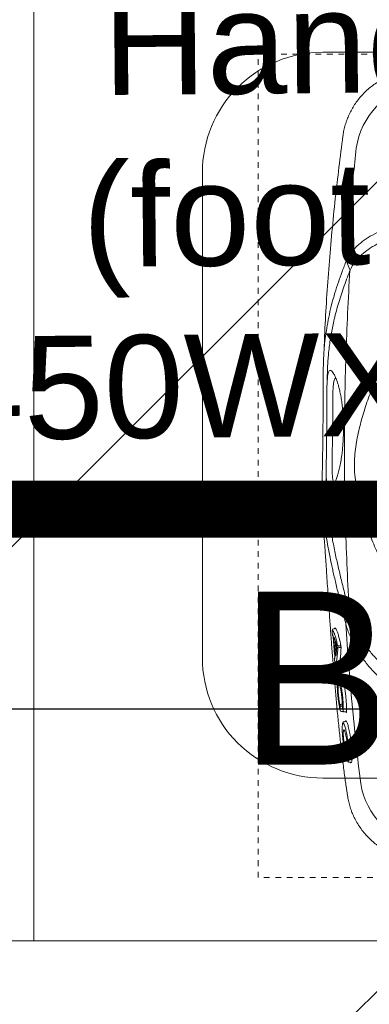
# Model space of a CAD drawing. Header units: inches. Extents: x 704 to 259546, y -107711 to 151004.
# Tile 124 of 243: x 127229.3 to 127235.4, y 21452.26 to 21469.47. Entities that reach past the tile are written whole.
import ezdxf
from ezdxf.enums import TextEntityAlignment as Align

# ---------------------------------------------------------------- set-up
doc = ezdxf.new("R2010")
doc.units = ezdxf.units.IN
doc.header["$MEASUREMENT"] = 0
doc.header["$PDMODE"] = 34
doc.linetypes.add('11aa1PB-bd$0$11aa1PB-af$0$TRATTEGGIATA', pattern=[0.75, 0.5, -0.25])
for name, color, linetype in [('A-FORMATEXT', 255, 'Continuous'), ('PP BALL VALVE', 7, 'Continuous'), ('PP--DIM', 7, 'Continuous')]:
    doc.layers.add(name, color=color, linetype=linetype)
for name, color, linetype, lineweight in [('EQUIP DIM', 8, 'Continuous', 0), ('EQUIPMENT', 3, 'Continuous', 25), ('FLOOR RAISE', 4, 'Continuous', 5), ('kitchen equipment', 3, 'Continuous', 15), ('PP-Waste Pipe', 3, 'Continuous', 25)]:
    doc.layers.add(name, color=color, linetype=linetype, lineweight=lineweight)
doc.layers.add('FAINTEQUIP', color=7, linetype='Continuous', lineweight=0, true_color=0x4a4747)
doc.styles.add('Arial', font='GOTHIC.TTF')
doc.styles.add('Jeet', font='micross.ttf')
doc.styles.get("Standard").update_dxf_attribs({"font": 'arial.ttf', "height": 6})
doc.dimstyles.new('architectural', dxfattribs={"dimscale": 0, "dimtxt": 3, "dimasz": 2.5, "dimexe": 2.5, "dimexo": 0, "dimgap": 0.5, "dimtad": 0, "dimzin": 0, "dimdsep": 46, "dimlunit": 4, "dimtxsty": 'Jeet', "dimblk": 'ARCHTICK', "dimcen": 0.09375, "dimdle": 2.5, "dimclrd": 256, "dimclre": 256, "dimclrt": 256, "dimadec": 0, "dimazin": 0, "dimtfac": 0.7, "dimtdec": 3, "dimtmove": 1, "dimatfit": 3, "dimldrblk": 'ARCHTICK', "dimfxl": 1, "dimtolj": 1, "dimtzin": 0, "dimlwd": -1, "dimlwe": -1, "dimarcsym": 0})

# ---------------------------------------------------------------- blocks, each defined once
blk = doc.blocks.new('XFVDRBT')
at = {"layer": 'kitchen equipment', "color": 8, "linetype": 'Continuous', "ltscale": 10}
blk.add_lwpolyline([(1801735.99, 469782.71), (1801735.99, 470982.71), (1801035.99, 470982.71), (1801035.99, 469782.71)], close=True, dxfattribs=at)
blk = doc.blocks.new('FGGHMM')
at = {"layer": 'kitchen equipment', "color": 8, "linetype": 'Continuous', "rotation": 339.3128532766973}
blk.add_blockref('XFVDRBT', (-50976.23, 667045.6), dxfattribs=at)
blk = doc.blocks.new('bikanervala')
at = {"layer": 'kitchen equipment', "color": 8, "linetype": 'Continuous', "lineweight": 5, "ltscale": 10}
blk.add_lwpolyline([(1691038.4, 611808.76), (1690567.4, 611808.76), (1690567.4, 612279.76), (1691038.4, 612279.76)], close=True, dxfattribs=at)
at = {"layer": 'kitchen equipment', "color": 8, "linetype": 'Continuous', "lineweight": 5, "ltscale": 10, "elevation": 0}
blk.add_lwpolyline([(1690642.07, 612149.84), (1690642.07, 611934.36, 0.414214), (1690695.45, 611880.98), (1690893.27, 611880.98, 0.414214), (1690946.65, 611934.36), (1690946.65, 612149.84, 0.414214), (1690893.27, 612203.22), (1690695.45, 612203.22, 0.414214)], format="xyb", close=True, dxfattribs=at)
at = {"layer": 'kitchen equipment', "color": 8, "linetype": 'Continuous', "xscale": -1.016, "yscale": 1.016, "zscale": 1.016, "rotation": 339.3128532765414}
blk.add_blockref('FGGHMM', (3233024.33, -482434.72), dxfattribs=at)
at = {"layer": 'EQUIP DIM', "color": 8, "ltscale": 50, "style": 'Arial'}
blk.add_text('BK-26', height=76.792, dxfattribs=at).set_placement((1690800.98, 611925.35), align=Align.MIDDLE_CENTER)
at = {"layer": 'EQUIP DIM', "color": 8, "insert": (1690463.18, 612016.8, 0), "char_height": 45.72, "width": 680.1723, "attachment_point": 7, "rotation": 0.5206}
blk.add_mtext('\\pi136.4;{\\C256;Handwash/RO\\P\\pi126.6;(foot operating) \\P\\pi43.187;(450WX450DX850H)}', dxfattribs=at)
blk = doc.blocks.new('GF')
at = {"layer": 'EQUIPMENT', "color": 8, "xscale": 0.03935404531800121, "yscale": 0.03935404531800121, "zscale": 0.03935404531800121}
blk.add_blockref('bikanervala', (60698.879, -2623.777), dxfattribs=at)
blk = doc.blocks.new('GREASE TRAP')
at = {"linetype": 'Continuous', "lineweight": 0}
for p, q in [((41.53, -40.18), (41.52, -40.18)), ((37.21, -281.94), (36.85, -281.97)), ((37.52, -281.56), (37.91, -281.79)), ((37.78, -287.71), (38.3, -293.72)), ((38.2, -299.54), (38.74, -299.58)), ((40.22, -305.24), (39.85, -305.3)), ((40.2, -321.96), (40.19, -321.88)), ((40.8, -322.49), (41.58, -322.56)), ((41.68, -322.12), (41.67, -322.05)), ((41.73, -322.28), (41.74, -322.49)), ((42.28, -322.67), (42.86, -322.73)), ((42.59, -327.53), (42.24, -327.58)), ((42.59, -327.53), (42.74, -327.27)), ((44.53, -347.39), (45.14, -347.45)), ((45.46, -347.75), (45.32, -347.66)), ((45.69, -347.58), (45.46, -347.75)), ((43.17, -359.16), (43.81, -363.85)), ((43.83, -363.85), (43.83, -363.84))]:
    blk.add_line(p, q, dxfattribs=at)
at = {"linetype": 'Continuous', "lineweight": 0, "flags": 128}
for points in [[(43.37, -102.12), (44.1, -103.76), (44.83, -105.41)], [(43.11, -278.6), (43.82, -276.61), (44.55, -274.6)], [(43.11, -278.61), (43.11, -278.61), (43.11, -278.61)], [(39.67, -290.25), (39.89, -290.25), (40.17, -290.25)], [(40.28, -291.11), (39.89, -291.12), (39.67, -291.12)]]:
    blk.add_lwpolyline(points, dxfattribs=at)
at = {"linetype": 'Continuous', "lineweight": 0}
for centre, radius, start, end in [((85.35, -51.77), 37.74, 101.4742, 171.3433), ((36.92, -282.67), 0.698, 95.592, 184.5759), ((37.07, -284.73), 0.693, 183.9551, 230.4539), ((37.17, -281.59), 0.349, 275.582, 4.5294), ((39.71, -290.95), 0.701, 93.4646, 162.6272), ((39.64, -290.45), 0.67, 206.0728, 272.6459), ((40.15, -289.9), 0.351, 273.4953, 342.458), ((40.29, -291.45), 0.335, 26.2559, 92.6307), ((38.07, -296.6), 0.695, 138.5715, 185.5562), ((38.27, -298.84), 0.697, 184.9441, 265.2806), ((38.7, -299.93), 0.348, 4.9814, 85.2938), ((40.84, -319.68), 0.693, 95.0614, 172.8612), ((40.73, -319.32), 0.647, 205.7688, 274.5123), ((40.88, -321.8), 0.7, 193.735, 263.3134), ((42.36, -321.97), 0.7, 192.4476, 263.3681), ((87.46, -351.66), 37.74, 189.4624, 259.3316)]:
    blk.add_arc(centre, radius, start, end, dxfattribs=at)
for points, knots in [([(71.29, -8.7), (71.22, -8.71), (70.27, -8.86), (68.47, -9.33), (65.89, -10.12), (63.38, -11.12), (60.94, -12.29), (58.51, -13.69), (56.13, -15.31), (53.84, -17.17), (51.72, -19.17), (49.79, -21.31), (48.05, -23.56), (46.51, -25.91), (45.16, -28.33), (44.01, -30.83), (43.06, -33.37), (42.31, -35.94), (41.79, -38.22), (41.6, -39.64), (41.53, -40.18)], [0, 0, 0, 0, 0.0043, 0.062427, 0.120682, 0.179038, 0.237474, 0.295974, 0.360442, 0.424188, 0.487097, 0.549223, 0.610606, 0.671276, 0.731251, 0.79054, 0.849146, 0.907063, 0.964275, 1, 1, 1, 1]), ([(41.54, -40.18), (40.23, -50.39), (37.53, -71.48), (34.64, -103.57), (32.78, -130.21), (32.28, -145.94), (32.31, -145.02)], [0, 0, 0, 0, 0.27832, 0.574596, 0.870871, 1, 1, 1, 1]), ([(43.22, -101.3), (43.83, -92.06), (44.54, -82.84), (46.15, -64.44), (47.04, -55.26), (48.04, -46.09)], [0, 0, 0, 0, 0.5, 0.5, 1, 1, 1, 1]), ([(43.22, -101.31), (43.42, -100.82), (43.65, -100.33), (44.18, -99.35), (44.48, -98.86), (45.46, -97.39), (46.24, -96.43), (48.02, -94.54), (49.03, -93.61), (50.73, -92.23), (51.32, -91.78), (52.57, -90.88), (53.22, -90.45), (55.25, -89.16), (56.69, -88.35), (59.77, -86.84), (61.4, -86.14), (63.56, -85.34), (64, -85.19), (64.89, -84.89), (65.33, -84.74), (66.69, -84.33), (67.6, -84.07), (69.46, -83.61), (70.41, -83.4), (71.86, -83.12), (72.34, -83.03), (73.08, -82.92), (73.33, -82.88), (73.82, -82.8), (74.07, -82.77), (74.32, -82.74)], [0, 0, 0, 0, 0.0625, 0.0625, 0.125, 0.125, 0.25, 0.25, 0.375, 0.375, 0.4375, 0.4375, 0.5, 0.5, 0.625, 0.625, 0.75, 0.75, 0.78125, 0.78125, 0.8125, 0.8125, 0.875, 0.875, 0.9375, 0.9375, 0.96875, 0.96875, 0.984375, 0.984375, 1, 1, 1, 1]), ([(74.29, -87.85), (72.41, -88.13), (70.6, -88.51), (68.4, -89.09), (67.96, -89.22), (67.1, -89.47), (66.67, -89.61), (65.39, -90.03), (64.57, -90.32), (62.16, -91.26), (60.64, -91.95), (58.48, -93.06), (57.78, -93.45), (56.41, -94.24), (55.75, -94.65), (53.85, -95.91), (52.69, -96.77), (50.58, -98.55), (49.62, -99.46), (48.56, -100.62), (48.35, -100.85), (47.95, -101.32), (47.76, -101.55), (47.21, -102.26), (46.87, -102.73), (45.93, -104.14), (45.43, -105.09), (45.04, -106.04)], [0, 0, 0, 0, 0.125, 0.125, 0.15625, 0.15625, 0.1875, 0.1875, 0.25, 0.25, 0.375, 0.375, 0.4375, 0.4375, 0.5, 0.5, 0.625, 0.625, 0.75, 0.75, 0.78125, 0.78125, 0.8125, 0.8125, 0.875, 0.875, 1, 1, 1, 1]), ([(36.81, -119.99), (37.08, -119.02), (37.81, -116.34), (39.26, -111.98), (41.11, -106.77), (42.52, -103.12), (43.22, -101.3)], [0, 0, 0, 0, 0.157579, 0.438078, 0.719047, 1, 1, 1, 1]), ([(43.22, -101.31), (43.21, -101.34), (43.2, -101.37), (43.2, -101.44), (43.2, -101.48), (43.2, -101.58), (43.2, -101.65), (43.24, -101.86), (43.29, -101.99), (43.36, -102.11)], [0, 0, 0, 0, 0.125, 0.125, 0.25, 0.25, 0.5, 0.5, 1, 1, 1, 1]), ([(44.97, -106.22), (43.89, -109.06), (41.71, -114.76), (39.1, -122.81), (37.09, -130.5), (36.19, -135.43), (35.79, -137.6)], [0, 0, 0, 0, 0.263525, 0.527185, 0.79078, 1, 1, 1, 1]), ([(44.68, -273.64), (43.85, -259.72), (43.24, -245.79), (42.65, -224.84), (42.5, -217.85), (42.31, -203.86), (42.27, -196.86), (42.31, -175.88), (42.54, -161.92), (43.44, -134.03), (44.1, -120.11), (44.97, -106.22)], [0, 0, 0, 0, 0.25, 0.25, 0.375, 0.375, 0.5, 0.5, 0.75, 0.75, 1, 1, 1, 1]), ([(36.12, -251.14), (35.82, -249.73), (35.04, -246.12), (34.01, -240.6), (33.01, -234.46), (32.25, -228.5), (31.71, -222.66), (31.45, -217.79), (31.36, -213.94), (31.35, -210.92), (31.38, -207.57), (31.44, -203.91), (31.52, -199.89), (31.6, -195.74), (31.66, -191.37), (31.72, -186.77), (31.77, -181.78), (31.8, -176.62), (31.82, -171.62), (31.82, -167.42), (31.83, -163.9), (31.84, -160.97), (31.86, -158.21), (31.9, -155.19), (31.96, -152.05), (32.07, -148.87), (32.23, -146), (32.51, -142.49), (32.99, -138.34), (33.81, -133.17), (34.87, -127.68), (35.87, -123.26), (36.6, -120.74), (36.81, -119.99)], [0, 0, 0, 0, 0.033599, 0.086704, 0.14001, 0.193319, 0.246393, 0.299468, 0.326258, 0.353125, 0.379834, 0.406408, 0.428618, 0.451478, 0.47167, 0.492329, 0.516002, 0.540379, 0.564065, 0.588402, 0.605742, 0.623087, 0.640895, 0.658706, 0.685242, 0.711788, 0.738802, 0.765824, 0.81871, 0.871587, 0.924587, 0.977588, 1, 1, 1, 1]), ([(72.34, -269.85), (70.61, -267.24), (68.96, -264.61), (65.82, -259.3), (64.32, -256.62), (61.49, -251.21), (60.15, -248.47), (57.62, -242.94), (56.44, -240.15), (54.22, -234.5), (53.2, -231.66), (51.81, -227.36), (51.37, -225.92), (50.53, -223.03), (50.13, -221.58), (49.4, -218.65), (49.06, -217.18), (48.44, -214.2), (48.16, -212.7), (47.7, -209.68), (47.51, -208.16), (47.31, -205.86), (47.25, -205.08), (47.2, -203.91), (47.18, -203.52), (47.16, -202.74), (47.15, -202.34), (47.14, -200.37), (47.2, -198.82), (47.43, -195.74), (47.6, -194.22), (48.02, -191.2), (48.28, -189.7), (48.86, -186.72), (49.18, -185.24), (49.87, -182.31), (50.25, -180.86), (51.04, -177.97), (51.46, -176.54), (52.79, -172.25), (53.76, -169.41), (56.92, -160.97), (59.36, -155.42), (63.53, -147.17), (65, -144.45), (68.08, -139.08), (69.69, -136.42), (71.38, -133.8)], [0, 0, 0, 0, 0.0625, 0.0625, 0.125, 0.125, 0.1875, 0.1875, 0.25, 0.25, 0.3125, 0.3125, 0.34375, 0.34375, 0.375, 0.375, 0.40625, 0.40625, 0.4375, 0.4375, 0.46875, 0.46875, 0.484375, 0.484375, 0.492188, 0.492188, 0.5, 0.5, 0.53125, 0.53125, 0.5625, 0.5625, 0.59375, 0.59375, 0.625, 0.625, 0.65625, 0.65625, 0.6875, 0.6875, 0.75, 0.75, 0.875, 0.875, 0.9375, 0.9375, 1, 1, 1, 1]), ([(35.79, -137.6), (35.73, -137.89), (35.19, -140.65), (34.74, -144.26), (34.3, -148.61), (34.08, -152.01), (33.93, -155.35), (33.88, -157.89), (33.86, -158.92)], [0, 0, 0, 0, 0.042136, 0.404804, 0.566088, 0.727781, 0.888854, 1, 1, 1, 1]), ([(33.9, -159.41), (33.94, -158.9), (34.05, -157.71), (34.3, -156.51), (34.64, -155.63), (35.06, -155.2), (35.59, -155.17), (36.23, -155.63), (36.95, -156.6), (37.71, -158.06), (38.5, -159.97), (39.21, -162.13), (39.83, -164.47), (40.36, -166.86), (40.83, -169.57), (41.23, -172.57), (41.53, -175.66), (41.71, -178.66), (41.8, -181.44), (41.83, -184.22), (41.77, -187.2), (41.63, -190.26), (41.4, -193.16), (41.07, -196.26), (40.62, -199.38), (40.03, -202.44), (39.39, -205.08), (38.74, -207.31), (38.01, -209.38), (37.24, -211.21), (36.45, -212.66), (35.74, -213.57), (35.1, -214.03), (34.55, -214.03), (34.09, -213.47), (33.74, -212.36), (33.59, -211.05), (33.52, -210.4)], [0, 0, 0, 0, 0.026608, 0.06138, 0.0962, 0.130925, 0.168927, 0.207024, 0.245099, 0.283069, 0.316694, 0.350298, 0.37294, 0.395622, 0.418192, 0.438002, 0.457786, 0.474878, 0.488481, 0.502082, 0.518368, 0.53466, 0.550889, 0.567128, 0.590899, 0.614713, 0.640745, 0.66688, 0.692979, 0.729781, 0.766704, 0.803672, 0.840537, 0.880482, 0.920552, 0.960572, 1, 1, 1, 1]), ([(33.58, -184.59), (33.59, -183.61), (33.6, -181.65), (33.62, -178.66), (33.63, -175.69), (33.63, -172.46), (33.64, -169.27), (33.65, -166.25), (33.69, -163.68), (33.76, -161.57), (33.82, -160.14), (33.88, -159.56), (33.9, -159.41)], [0, 0, 0, 0, 0.0782123, 0.1564368, 0.2446658, 0.3329467, 0.4546253, 0.5765046, 0.703629, 0.8312553, 0.9586974, 1, 1, 1, 1]), ([(34.01, -155.25), (33.9, -157.41), (33.78, -159.75), (33.74, -162.09), (33.74, -162.28)], [0, 0, 0, 0, 0.919543, 1, 1, 1, 1]), ([(38.02, -158.83), (37.92, -158.92), (37.81, -159.01), (37.71, -159.1), (37.71, -159.1), (37.71, -159.1), (37.71, -159.1), (37.66, -159.15), (37.47, -159.32), (37.22, -160.03), (36.95, -161.28), (36.76, -163.11), (36.65, -165.19), (36.59, -167.31), (36.56, -169.28), (36.55, -171.74), (36.54, -174.48), (36.53, -177.24), (36.51, -179.7), (36.5, -182.19), (36.48, -183.8), (36.47, -184.62)], [-0.088365, -0.088365, -0.088365, -0.088365, 0, 0, 0, 0, 0, 0, 0.042963, 0.162036, 0.283698, 0.405299, 0.528456, 0.591382, 0.654277, 0.728503, 0.80457, 0.856235, 0.909083, 0.954041, 1, 1, 1, 1]), ([(33.52, -210.4), (33.52, -210.39), (33.46, -209.93), (33.41, -208.55), (33.35, -206.46), (33.35, -204.16), (33.37, -201.87), (33.4, -199.23), (33.44, -196.25), (33.49, -192.94), (33.53, -189.33), (33.56, -186.49), (33.58, -184.91), (33.58, -184.59)], [0, 0, 0, 0, 0.0021857, 0.1486808, 0.2950678, 0.3936347, 0.4923949, 0.5907133, 0.6868358, 0.782863, 0.8795306, 0.9761461, 1, 1, 1, 1]), ([(36.47, -184.62), (36.47, -184.87), (36.45, -186.16), (36.42, -188.5), (36.36, -191.8), (36.3, -195.15), (36.25, -198.26), (36.22, -200.9), (36.22, -203.27), (36.27, -205.35), (36.39, -207.31), (36.61, -208.85), (36.89, -209.87), (37.15, -210.12), (37.25, -210.22), (37.25, -210.22), (37.25, -210.22), (37.25, -210.22), (37.34, -210.31), (37.44, -210.4), (37.53, -210.49)], [0, 0, 0, 0, 0.014263, 0.071432, 0.130741, 0.207145, 0.286904, 0.364421, 0.443321, 0.542698, 0.643157, 0.777817, 0.912539, 1, 1, 1, 1, 1, 1, 1.081436, 1.081436, 1.081436, 1.081436]), ([(33.39, -207.44), (33.39, -208.26), (33.4, -210.01), (33.54, -215.18), (34, -222.04), (35.11, -230.54), (35.9, -235.6), (36.46, -238.37), (36.49, -238.54)], [0, 0, 0, 0, 0.076639, 0.163762, 0.518013, 0.751525, 0.985081, 1, 1, 1, 1]), ([(31.65, -221.2), (31.63, -221.4), (31.58, -222.11), (31.58, -223.77), (31.64, -226.08), (31.75, -228.28), (31.86, -230.18), (32, -232.31), (32.18, -234.87), (32.4, -237.95), (32.64, -241.24), (32.85, -244.37), (33.05, -247.2), (33.25, -250.14), (33.5, -253.87), (33.8, -258.4), (34.15, -263.74), (34.52, -269.17), (34.94, -275.4), (35.44, -282.37), (36, -290.05), (36.61, -297.75), (37.24, -305.44), (37.91, -313.1), (38.61, -320.73), (39.35, -328.31), (40.14, -335.79), (40.97, -343.12), (41.86, -350.26), (42.57, -355.64), (43.01, -358.51), (43.11, -359.17)], [0, 0, 0, 0, 0.00345, 0.046619, 0.089766, 0.112425, 0.13508, 0.158154, 0.181221, 0.209069, 0.237397, 0.25624, 0.275086, 0.294404, 0.313726, 0.346115, 0.37852, 0.411676, 0.44484, 0.491581, 0.538367, 0.585123, 0.633242, 0.681401, 0.729516, 0.779903, 0.830337, 0.880732, 0.93264, 0.98459, 1, 1, 1, 1]), ([(36.49, -238.54), (36.96, -240.95), (37.82, -245.38), (39.37, -252.22), (40.98, -258.96), (42.74, -266.03), (44.03, -271.1), (44.68, -273.64)], [0, 0, 0, 0, 0.229395, 0.422012, 0.614832, 0.807537, 1, 1, 1, 1]), ([(42.97, -279.6), (42.38, -277.25), (41.2, -272.54), (39.55, -265.9), (38.02, -259.58), (36.87, -254.66), (36.29, -251.94), (36.12, -251.14)], [0, 0, 0, 0, 0.225239, 0.450475, 0.677754, 0.905051, 1, 1, 1, 1]), ([(44.79, -274.08), (45.22, -275.68), (45.76, -277.29), (46.74, -279.72), (47.09, -280.53), (47.85, -282.16), (48.25, -282.96), (49.53, -285.38), (50.48, -286.98), (52.58, -290.16), (53.72, -291.74), (56.23, -294.85), (57.57, -296.36), (60.45, -299.25), (61.98, -300.64), (64.48, -302.59), (65.34, -303.22), (66.7, -304.13), (67.16, -304.42), (68.09, -304.99), (68.56, -305.26), (70, -306.05), (70.99, -306.53), (73.03, -307.39), (74.09, -307.76), (75.18, -308.07)], [0, 0, 0, 0, 0.125, 0.125, 0.1875, 0.1875, 0.25, 0.25, 0.375, 0.375, 0.5, 0.5, 0.625, 0.625, 0.75, 0.75, 0.8125, 0.8125, 0.84375, 0.84375, 0.875, 0.875, 0.9375, 0.9375, 1, 1, 1, 1]), ([(42.96, -279.55), (42.95, -279.48), (42.94, -279.4), (42.93, -279.23), (42.93, -279.15), (42.96, -278.98), (42.98, -278.9), (43.03, -278.75), (43.07, -278.68), (43.11, -278.61)], [0, 0, 0, 0, 0.25, 0.25, 0.5, 0.5, 0.75, 0.75, 1, 1, 1, 1]), ([(42.96, -279.55), (42.96, -279.55), (42.97, -279.56), (42.97, -279.57), (42.97, -279.58), (42.97, -279.59), (42.97, -279.6)], [0, 0, 0, 0, 0.000033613, 0.000033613, 0.000033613, 0.0000984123, 0.0000984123, 0.0000984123, 0.0000984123]), ([(75.44, -315.25), (75.15, -315.17), (74.86, -315.09), (74.28, -314.92), (73.99, -314.82), (73.14, -314.54), (72.58, -314.33), (70.93, -313.67), (69.87, -313.17), (67.81, -312.07), (66.81, -311.48), (64.87, -310.22), (63.94, -309.56), (61.26, -307.51), (59.61, -306.05), (56.52, -303.01), (55.08, -301.42), (53.4, -299.37), (53.07, -298.96), (52.43, -298.13), (52.12, -297.72), (51.2, -296.47), (50.61, -295.64), (48.94, -293.13), (47.94, -291.45), (46.14, -288.06), (45.34, -286.36), (44.31, -283.8), (44, -282.95), (43.43, -281.24), (43.18, -280.39), (42.96, -279.55)], [0, 0, 0, 0, 0.015625, 0.015625, 0.03125, 0.03125, 0.0625, 0.0625, 0.125, 0.125, 0.1875, 0.1875, 0.25, 0.25, 0.375, 0.375, 0.5, 0.5, 0.53125, 0.53125, 0.5625, 0.5625, 0.625, 0.625, 0.75, 0.75, 0.875, 0.875, 0.9375, 0.9375, 1, 1, 1, 1]), ([(50.23, -357.87), (49.43, -351.38), (48.69, -344.89), (47.29, -331.88), (46.64, -325.36), (44.82, -305.8), (43.81, -292.72), (42.97, -279.6)], [0, 0, 0, 0, 0.25, 0.25, 0.5, 0.5, 1, 1, 1, 1]), ([(36.98, -283.57), (36.92, -283.44), (36.75, -283.06), (36.49, -282.8), (36.31, -282.75), (36.22, -282.72)], [0, 0, 0, 0, 0.205685, 0.600472, 1, 1, 1, 1]), ([(36.22, -282.72), (36.26, -283.19), (36.29, -283.65), (36.33, -284.12), (36.35, -284.34), (36.37, -284.56), (36.38, -284.78)], [0, 0, 0, 0, 0.002, 0.002, 0.002, 0.002950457, 0.002950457, 0.002950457, 0.002950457]), ([(36.52, -284.91), (36.54, -284.93), (36.56, -284.99), (36.6, -285.11), (36.61, -285.16), (36.63, -285.26), (36.64, -285.32), (36.68, -285.51), (36.7, -285.66), (36.74, -285.97), (36.75, -286.14), (36.77, -286.31)], [0, 0, 0, 0, 0.25, 0.25, 0.375, 0.375, 0.5, 0.5, 0.75, 0.75, 1, 1, 1, 1]), ([(39.04, -290.74), (38.85, -289.85), (38.47, -288.04), (37.89, -285.9), (37.38, -284.34), (37.09, -283.79), (36.98, -283.57)], [0, 0, 0, 0, 0.266556, 0.54057, 0.811878, 1, 1, 1, 1]), ([(37.47, -281.77), (37.47, -281.76), (37.47, -281.74), (37.47, -281.73), (37.48, -281.69), (37.49, -281.59), (37.51, -281.57), (37.52, -281.56)], [-0.134772, -0.134772, -0.134772, -0.134772, 0, 0, 0, 0.374519, 1, 1, 1, 1]), ([(37.91, -281.79), (37.92, -281.8), (38.07, -281.88), (38.43, -282.59), (38.98, -283.97), (39.53, -285.84), (40.04, -287.88), (40.34, -289.3), (40.48, -290.01)], [0, 0, 0, 0, 0.014248, 0.225084, 0.445739, 0.672661, 0.835112, 1, 1, 1, 1]), ([(37.13, -287.54), (37.12, -287.43), (37.12, -287.32), (37.1, -287.11), (37.1, -287), (37.1, -286.81), (37.1, -286.72), (37.1, -286.55), (37.1, -286.47), (37.12, -286.28), (37.14, -286.2), (37.17, -286.15), (37.19, -286.15), (37.21, -286.16), (37.23, -286.18), (37.24, -286.22)], [0, 0, 0, 0, 0.125, 0.125, 0.25, 0.25, 0.375, 0.375, 0.5, 0.5, 0.75, 0.75, 0.875, 0.875, 1, 1, 1, 1]), ([(37.24, -286.22), (37.33, -286.39), (37.41, -286.59), (37.58, -287.07), (37.67, -287.34), (37.94, -288.22), (38.12, -288.92), (38.3, -289.73)], [0, 0, 0, 0, 0.25, 0.25, 0.5, 0.5, 1, 1, 1, 1]), ([(38.3, -289.73), (38.31, -289.8), (38.33, -289.87), (38.36, -290.03), (38.37, -290.11), (38.4, -290.37), (38.43, -290.56), (38.45, -290.84), (38.46, -290.94), (38.47, -291.13), (38.47, -291.22), (38.47, -291.39), (38.48, -291.47), (38.47, -291.63), (38.47, -291.7), (38.47, -291.77)], [0, 0, 0, 0, 0.125, 0.125, 0.25, 0.25, 0.5, 0.5, 0.625, 0.625, 0.75, 0.75, 0.875, 0.875, 1, 1, 1, 1]), ([(38.01, -295.21), (37.99, -295.27), (37.96, -295.29), (37.92, -295.25), (37.91, -295.22), (37.87, -295.14), (37.86, -295.09), (37.83, -294.96), (37.81, -294.89), (37.78, -294.73), (37.76, -294.64), (37.73, -294.45), (37.72, -294.34), (37.7, -294.13), (37.68, -294.03), (37.67, -293.91)], [0, 0, 0, 0, 0.25, 0.25, 0.375, 0.375, 0.5, 0.5, 0.625, 0.625, 0.75, 0.75, 0.875, 0.875, 1, 1, 1, 1]), ([(38.47, -291.77), (38.44, -292.16), (38.42, -292.53), (38.36, -293.22), (38.32, -293.54), (38.2, -294.4), (38.11, -294.86), (38.01, -295.21)], [0, 0, 0, 0, 0.25, 0.25, 0.5, 0.5, 1, 1, 1, 1]), ([(38.18, -298.09), (38.22, -297.99), (38.39, -297.62), (38.62, -296.37), (38.83, -294.59), (38.97, -292.66), (39.02, -291.39), (39.04, -290.74)], [0, 0, 0, 0, 0.101558, 0.36428, 0.634712, 0.816091, 1, 1, 1, 1]), ([(40.6, -291.3), (40.56, -292.47), (40.5, -293.53), (40.39, -294.97), (40.35, -295.42), (40.28, -296.05), (40.26, -296.26), (40.21, -296.65), (40.19, -296.84), (40.05, -297.74), (39.93, -298.33), (39.77, -298.9), (39.73, -299.01), (39.66, -299.2), (39.63, -299.29), (39.52, -299.53), (39.45, -299.65), (39.37, -299.74)], [0, 0, 0, 0, 0.25, 0.25, 0.375, 0.375, 0.4375, 0.4375, 0.5, 0.5, 0.75, 0.75, 0.8125, 0.8125, 0.875, 0.875, 1, 1, 1, 1]), ([(40.48, -290.01), (40.5, -290.1), (40.52, -290.2), (40.55, -290.42), (40.56, -290.53), (40.58, -290.77), (40.59, -290.88), (40.6, -291.11), (40.6, -291.21), (40.6, -291.3)], [0, 0, 0, 0, 0.25, 0.25, 0.5, 0.5, 0.75, 0.75, 1, 1, 1, 1]), ([(37.38, -296.66), (37.42, -297.13), (37.46, -297.59), (37.5, -298.06), (37.53, -298.34), (37.55, -298.62), (37.58, -298.91)], [0, 0, 0, 0, 0.002, 0.002, 0.002, 0.003216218, 0.003216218, 0.003216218, 0.003216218]), ([(37.51, -295.16), (37.52, -295.33), (37.53, -295.49), (37.54, -295.73), (37.54, -295.8), (37.55, -295.95), (37.55, -296.01), (37.55, -296.14), (37.54, -296.2), (37.54, -296.3), (37.54, -296.35), (37.52, -296.47), (37.51, -296.52), (37.49, -296.54)], [0, 0, 0, 0, 0.25, 0.25, 0.375, 0.375, 0.5, 0.5, 0.625, 0.625, 0.75, 0.75, 1, 1, 1, 1]), ([(37.58, -298.91), (37.71, -298.88), (37.92, -298.84), (38.11, -298.3), (38.18, -298.09)], [0, 0, 0, 0, 0.608975, 1, 1, 1, 1]), ([(39.05, -299.9), (39.04, -299.89), (39.02, -299.88), (39, -299.82), (38.98, -299.74), (38.98, -299.74), (38.98, -299.74), (38.98, -299.74), (38.98, -299.74), (38.98, -299.73), (38.97, -299.72), (38.97, -299.7)], [0, 0, 0, 0, 0.360471, 0.996119, 1, 1, 1, 1, 1, 1, 1.104216, 1.104216, 1.104216, 1.104216]), ([(38.91, -306.65), (38.9, -306.69), (38.84, -306.88), (38.78, -307.46), (38.73, -308.38), (38.73, -309.5), (38.77, -310.78), (38.84, -312.15), (38.95, -313.61), (39.1, -315.11), (39.27, -316.62), (39.47, -318.08), (39.69, -319.47), (39.93, -320.77), (40.1, -321.5), (40.19, -321.88)], [0, 0, 0, 0, 0.020975, 0.103092, 0.183625, 0.266595, 0.345335, 0.426326, 0.505338, 0.586596, 0.666706, 0.749125, 0.829586, 0.912317, 1, 1, 1, 1]), ([(39.69, -306.6), (39.66, -306.53), (39.55, -306.27), (39.37, -306.06), (39.17, -306.02), (39.01, -306.22), (38.94, -306.52), (38.91, -306.65)], [0, 0, 0, 0, 0.090668, 0.336678, 0.578374, 0.827655, 1, 1, 1, 1]), ([(39.85, -305.3), (39.73, -305.32), (39.47, -305.37), (39.22, -305.63), (39.06, -305.92), (38.96, -306.16), (38.93, -306.37), (38.92, -306.61)], [0, 0, 0, 0, 0.17949, 0.37827, 0.600214, 0.910843, 1, 1, 1, 1]), ([(39.27, -309.3), (39.32, -309.13), (39.44, -308.75), (39.63, -308.8), (39.75, -309.13), (39.77, -309.17)], [0, 0, 0, 0, 0.442836, 0.93482, 1, 1, 1, 1]), ([(41.67, -322.05), (41.69, -321.72), (41.72, -321.05), (41.71, -319.83), (41.66, -318.49), (41.57, -317.06), (41.44, -315.56), (41.28, -314.07), (41.08, -312.58), (40.86, -311.16), (40.62, -309.85), (40.36, -308.68), (40.1, -307.69), (39.87, -306.98), (39.74, -306.71), (39.69, -306.6)], [0, 0, 0, 0, 0.077175, 0.156582, 0.233739, 0.313124, 0.390191, 0.469435, 0.547696, 0.628206, 0.706882, 0.787758, 0.867927, 0.950446, 1, 1, 1, 1]), ([(39.77, -309.17), (39.86, -309.38), (40.06, -309.84), (40.4, -311.29), (40.73, -313.16), (40.98, -315.25), (41.13, -317.28), (41.17, -318.73), (41.14, -319.38), (41.14, -319.58)], [0, 0, 0, 0, 0.13658, 0.298557, 0.459137, 0.618553, 0.777567, 0.932744, 1, 1, 1, 1]), ([(40.22, -305.24), (40.23, -305.23), (40.26, -305.08), (40.31, -305.04), (40.35, -305)], [0, 0, 0, 0, 0.259715, 1, 1, 1, 1]), ([(40.35, -305), (40.37, -304.96), (40.46, -304.82), (40.56, -304.87), (40.64, -304.91)], [0, 0, 0, 0, 0.2883186, 1, 1, 1, 1]), ([(40.64, -304.91), (40.72, -305), (40.88, -305.16), (41.16, -305.76), (41.44, -306.59), (41.73, -307.68), (42.03, -308.99), (42.3, -310.47), (42.56, -312.08), (42.79, -313.78), (42.98, -315.5), (43.12, -317.21), (43.23, -318.84), (43.28, -320.35), (43.28, -321.71), (43.25, -322.45), (43.23, -322.82)], [0, 0, 0, 0, 0.071618, 0.142753, 0.213878, 0.286427, 0.35898, 0.431664, 0.504338, 0.576108, 0.647879, 0.719404, 0.790924, 0.860781, 0.930635, 1, 1, 1, 1]), ([(40.15, -319.6), (40.03, -319.09), (39.81, -318.08), (39.51, -316.05), (39.29, -313.96), (39.16, -311.97), (39.15, -310.39), (39.19, -309.48), (39.26, -309.32), (39.27, -309.3)], [0, 0, 0, 0, 0.171047, 0.337716, 0.501919, 0.665785, 0.826587, 0.987812, 1, 1, 1, 1]), ([(40.19, -321.88), (40.18, -321.51), (40.17, -321.15), (40.17, -320.79), (40.16, -320.39), (40.15, -319.99), (40.15, -319.6)], [0, 0, 0, 0, 0.002000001, 0.002000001, 0.002000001, 0.004185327, 0.004185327, 0.004185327, 0.004185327]), ([(40.78, -318.99), (40.85, -318.99), (40.92, -318.99), (41, -318.99), (41.07, -318.99), (41.14, -318.99), (41.15, -318.98)], [0.0009424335, 0.0009424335, 0.0009424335, 0.0009424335, 0.0012598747, 0.0012598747, 0.0012598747, 0.0015659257, 0.0015659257, 0.0015659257, 0.0015659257]), ([(41.22, -319.95), (41.15, -319.96), (41, -319.96), (40.86, -319.96), (40.78, -319.96)], [0, 0, 0, 0, 0.492258, 1, 1, 1, 1]), ([(41.14, -319.58), (41.21, -319.94), (41.29, -320.3), (41.37, -320.66), (41.47, -321.13), (41.57, -321.59), (41.67, -322.05)], [0, 0, 0, 0, 0.002000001, 0.002000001, 0.002000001, 0.004555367, 0.004555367, 0.004555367, 0.004555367]), ([(41.74, -322.49), (41.74, -322.6), (41.74, -322.69), (41.72, -322.82), (41.71, -322.86), (41.69, -322.87), (41.68, -322.87), (41.66, -322.85), (41.65, -322.84), (41.63, -322.8), (41.62, -322.77), (41.6, -322.7), (41.59, -322.66), (41.58, -322.56)], [0, 0, 0, 0, 0.25, 0.25, 0.5, 0.5, 0.625, 0.625, 0.75, 0.75, 0.875, 0.875, 1, 1, 1, 1]), ([(42.86, -322.74), (42.88, -322.74), (42.94, -322.75), (43.01, -322.79), (43.06, -322.83), (43.08, -322.86), (43.08, -322.86), (43.08, -322.86)], [0, 0, 0, 0, 0.182746, 0.439819, 0.656767, 0.84565, 1, 1, 1, 1]), ([(43.23, -322.82), (43.23, -322.86), (43.22, -322.96), (43.19, -323.06), (43.14, -323.03), (43.09, -322.96), (43.07, -322.87), (43.07, -322.87)], [0, 0, 0, 0, 0.154961, 0.423114, 0.700286, 0.983621, 1, 1, 1, 1]), ([(42.24, -327.58), (42.1, -327.61), (41.84, -327.67), (41.59, -327.95), (41.44, -328.25), (41.35, -328.49), (41.32, -328.71), (41.29, -329.05)], [0, 0, 0, 0, 0.189682, 0.383118, 0.601033, 0.910563, 1, 1, 1, 1]), ([(42.1, -328.88), (42.08, -328.84), (41.97, -328.58), (41.77, -328.35), (41.55, -328.32), (41.39, -328.57), (41.33, -328.87), (41.31, -328.99)], [0, 0, 0, 0, 0.05833, 0.302284, 0.613601, 0.849253, 1, 1, 1, 1]), ([(42.74, -327.27), (42.75, -327.24), (42.83, -327.09), (42.96, -327.11), (43.08, -327.27), (43.12, -327.32)], [0, 0, 0, 0, 0.164294, 0.743142, 1, 1, 1, 1]), ([(43.12, -327.32), (43.17, -327.36), (43.3, -327.49), (43.55, -328.03), (43.86, -328.87), (44.18, -329.98), (44.5, -331.3), (44.82, -332.81), (45.12, -334.45), (45.38, -336.19), (45.61, -337.95), (45.8, -339.7), (45.94, -341.37), (46.02, -342.92), (46.06, -344.31), (46.04, -345.5), (45.97, -346.46), (45.85, -347.19), (45.74, -347.45), (45.69, -347.58)], [0, 0, 0, 0, 0.033748, 0.0943765, 0.1550059, 0.2164046, 0.2778011, 0.3394988, 0.401186, 0.4625018, 0.5238027, 0.5842501, 0.6446877, 0.7043114, 0.7639324, 0.8229043, 0.8818778, 0.9409376, 1, 1, 1, 1]), ([(41.31, -328.99), (41.29, -329.05), (41.24, -329.28), (41.19, -329.92), (41.17, -330.88), (41.19, -332.04), (41.26, -333.35), (41.37, -334.78), (41.52, -336.28), (41.7, -337.81), (41.92, -339.35), (42.15, -340.84), (42.41, -342.25), (42.68, -343.53), (42.95, -344.65), (43.22, -345.54), (43.41, -346.08), (43.5, -346.24), (43.51, -346.26)], [0, 0, 0, 0, 0.024652, 0.093115, 0.161575, 0.22959, 0.297606, 0.365358, 0.433111, 0.501455, 0.569803, 0.639058, 0.708314, 0.778292, 0.84826, 0.918899, 0.989527, 1, 1, 1, 1]), ([(43.15, -342.82), (43.13, -342.79), (43.01, -342.58), (42.74, -341.62), (42.39, -340), (42.08, -338.03), (41.85, -336.01), (41.71, -334.16), (41.68, -332.66), (41.76, -332.13), (41.8, -331.86)], [0, 0, 0, 0, 0.025718, 0.168563, 0.309104, 0.450813, 0.590944, 0.727665, 0.867111, 1, 1, 1, 1]), ([(41.8, -331.86), (41.84, -331.76), (41.93, -331.49), (42.09, -331.47), (42.22, -331.78), (42.25, -331.83)], [0, 0, 0, 0, 0.3430891, 0.88625, 1, 1, 1, 1]), ([(44.3, -346.16), (44.33, -346.01), (44.4, -345.68), (44.46, -344.88), (44.48, -343.83), (44.46, -342.6), (44.38, -341.24), (44.27, -339.79), (44.11, -338.28), (43.92, -336.74), (43.69, -335.22), (43.44, -333.76), (43.16, -332.4), (42.88, -331.17), (42.59, -330.13), (42.32, -329.34), (42.17, -329.02), (42.1, -328.88)], [0, 0, 0, 0, 0.051259, 0.120283, 0.188472, 0.25666, 0.324296, 0.39193, 0.459615, 0.527293, 0.595995, 0.664696, 0.734631, 0.804571, 0.875351, 0.946131, 1, 1, 1, 1]), ([(42.25, -331.83), (42.33, -331.99), (42.52, -332.37), (42.86, -333.65), (43.22, -335.41), (43.52, -337.42), (43.72, -339.42), (43.81, -341.16), (43.79, -342.41), (43.7, -342.77), (43.66, -342.93)], [0, 0, 0, 0, 0.104326, 0.2390748, 0.3747463, 0.5100267, 0.6439516, 0.7758487, 0.9059011, 1, 1, 1, 1]), ([(43.47, -343.28), (43.44, -343.27), (43.35, -343.25), (43.23, -343), (43.15, -342.82)], [0, 0, 0, 0, 0.292267, 1, 1, 1, 1]), ([(43.66, -342.93), (43.65, -343), (43.61, -343.26), (43.53, -343.27), (43.47, -343.28)], [0, 0, 0, 0, 0.273671, 1, 1, 1, 1]), ([(43.5, -346.24), (43.58, -346.51), (43.69, -346.76), (43.85, -346.98), (44.16, -347.29), (44.41, -347.36), (44.53, -347.39)], [0, 0, 0, 0, 0.040319, 0.556981, 0.79767, 1, 1, 1, 1]), ([(43.51, -346.26), (43.58, -346.4), (43.73, -346.7), (43.87, -346.76), (43.94, -346.79)], [0, 0, 0, 0, 0.460027, 1, 1, 1, 1]), ([(43.94, -346.79), (44, -346.78), (44.13, -346.75), (44.23, -346.49), (44.29, -346.28), (44.3, -346.21), (44.3, -346.16)], [0, 0, 0, 0, 0.435282, 0.87053, 0.887642, 1, 1, 1, 1]), ([(45.32, -347.66), (45.3, -347.66), (45.25, -347.64), (45.18, -347.52), (45.14, -347.45)], [0, 0, 0, 0, 0.362557, 1, 1, 1, 1]), ([(43.81, -363.84), (43.89, -364.42), (44.1, -365.88), (44.67, -368.2), (45.47, -370.78), (46.46, -373.29), (47.68, -375.82), (49.13, -378.32), (50.82, -380.75), (52.66, -383.01), (54.66, -385.1), (56.78, -387), (59.02, -388.72), (61.35, -390.24), (63.76, -391.57), (66.24, -392.7), (68.75, -393.65), (71.31, -394.38), (73.06, -394.8), (73.96, -394.93), (74, -394.94)], [0, 0, 0, 0, 0.037673, 0.095878, 0.154189, 0.212585, 0.271048, 0.33568, 0.39959, 0.46265, 0.524915, 0.586431, 0.647228, 0.707328, 0.766741, 0.825471, 0.883514, 0.940856, 0.997479, 1, 1, 1, 1])]:
    blk.add_open_spline(points, degree=3, knots=knots, dxfattribs=at)
for points in [[(43.22, -101.3), (43.22, -101.3), (43.22, -101.31), (43.22, -101.31)], [(43.36, -102.11), (43.36, -102.12), (43.36, -102.12), (43.37, -102.12)], [(45.04, -106.04), (45.03, -105.83), (44.96, -105.6), (44.83, -105.41)], [(45.04, -106.04), (45.02, -106.1), (45, -106.16), (44.97, -106.22)], [(44.79, -274.08), (44.77, -274.26), (44.68, -274.44), (44.55, -274.6)], [(44.68, -273.64), (44.71, -273.79), (44.75, -273.93), (44.79, -274.08)], [(43.11, -278.6), (43.11, -278.6), (43.11, -278.61), (43.11, -278.61)], [(36.38, -284.78), (36.43, -284.81), (36.47, -284.85), (36.52, -284.91)], [(36.77, -286.31), (37, -289.26), (37.25, -292.21), (37.51, -295.16)], [(37.67, -293.91), (37.49, -291.79), (37.31, -289.66), (37.13, -287.54)], [(37.49, -296.54), (37.45, -296.6), (37.41, -296.64), (37.38, -296.66)], [(39.37, -299.74), (39.27, -299.86), (39.16, -299.91), (39.05, -299.9)]]:
    blk.add_open_spline(points, degree=3, dxfattribs=at)
at = {"layer": 'FAINTEQUIP', "color": 4, "linetype": '11aa1PB-bd$0$11aa1PB-af$0$TRATTEGGIATA'}
blk.add_lwpolyline([(0, -404), (0, 0), (337, 0), (337, -404), (0, -404)], dxfattribs=at)
blk = doc.blocks.new('_ArchTick')
at = {"color": 0, "linetype": 'ByBlock', "const_width": 0.15}
blk.add_lwpolyline([(-0.5, -0.5), (0.5, 0.5)], dxfattribs=at)
blk = doc.blocks.new('*D814')
at = {"layer": 'Defpoints', "color": 0, "lineweight": 53, "transparency": 16777216}
for p in [(127222.185, 21460.913), (127286.888, 21460.913), (127222.185, 21457.422)]:
    blk.add_point(p, dxfattribs=at)
at = {"layer": 'PP--DIM', "ltscale": 0.015, "transparency": 16777216}
for p, q in [((127222.185, 21460.913), (127222.185, 21454.922)), ((127286.888, 21460.913), (127286.888, 21454.922)), ((127219.685, 21457.422), (127249.287, 21457.422)), ((127289.388, 21457.422), (127259.786, 21457.422))]:
    blk.add_line(p, q, dxfattribs=at)
at = {"layer": 'PP--DIM', "transparency": 16777216, "xscale": 2.5, "yscale": 2.5, "zscale": 2.5, "rotation": 180}
blk.add_blockref('_ArchTick', (127222.185, 21457.422), dxfattribs=at)
at = {"layer": 'PP--DIM', "transparency": 16777216, "xscale": 2.5, "yscale": 2.5, "zscale": 2.5}
blk.add_blockref('_ArchTick', (127286.888, 21457.422), dxfattribs=at)
at = {"layer": 'PP--DIM', "lineweight": -2, "transparency": 16777216, "insert": (127254.536, 21457.422), "char_height": 3, "attachment_point": 5, "style": 'Jeet'}
blk.add_mtext('\\A1;5\'-4{\\H0.700000x;\\S3/4;}"', dxfattribs=at)

msp = doc.modelspace()

# ---------------------------------------------------------------- hatches: boundary and pattern name
at = {"layer": 'FLOOR RAISE'}
h = msp.add_hatch(dxfattribs=at)
h.set_pattern_fill('ANSI31', color=256, scale=80)
h.set_pattern_definition([(45, (523.127, -4e-12), (-7.0710678, 7.0710678), [])])
h.paths.add_polyline_path([(127146.078, 21310.263), (127146.078, 21170.135), (127155.078, 21170.135), (127155.078, 21164.885), (127352.206, 21164.885), (127352.206, 21627.635), (127338.078, 21627.635), (127338.078, 21618.635), (127323.078, 21618.635), (127323.078, 21627.635), (127212.078, 21627.635), (127212.078, 21618.635), (127197.078, 21618.635), (127197.078, 21623.907), (127149.078, 21576.635), (127155.078, 21576.635), (127155.078, 21561.635), (127146.078, 21561.635), (127146.078, 21480.135), (127149.078, 21480.135), (127155.078, 21480.135), (127155.078, 21465.135), (127146.078, 21465.135), (127146.078, 21325.135), (127155.078, 21325.135), (127155.146, 21310.263)])

# ---------------------------------------------------------------- linework, layer by layer
at = {"layer": 'A-FORMATEXT', "color": 3, "lineweight": 53, "const_width": 1, "elevation": 305.49}
msp.add_lwpolyline([(127286.888, 21460.913), (127222.185, 21460.913)], dxfattribs=at)
at = {"layer": 'PP BALL VALVE', "lineweight": 53}
msp.add_circle((130061.482, 21646.646), 129357.588, dxfattribs=at)

# ---------------------------------------------------------------- block references
at = {"lineweight": 53}
msp.add_blockref('GF', (0, 0), dxfattribs=at)
at = {"layer": 'PP-Waste Pipe', "ltscale": 0.25, "xscale": 0.03560830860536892, "yscale": 0.03560830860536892, "zscale": 0.03560830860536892, "rotation": 359.9999999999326}
msp.add_blockref('GREASE TRAP', (127233.457, 21468.863, 0), dxfattribs=at)

# ---------------------------------------------------------------- dimensions: what is measured, and where the dimension line sits
at = {"layer": 'PP--DIM', "color": 1, "lineweight": -2, "ltscale": 0.015}
dim = msp.add_linear_dim(base=(127222.185, 21457.422), p1=(127286.888, 21460.913, 305.49), p2=(127222.185, 21460.913, 305.49), dimstyle='architectural', override={"dimscale": 1, "dimblk": 'ArchTick'}, dxfattribs=at)
dim.commit()
dim.dimension.update_dxf_attribs({"geometry": '*D814', "text_midpoint": (127254.536, 21457.422)})

doc.saveas('drawing.dxf')
